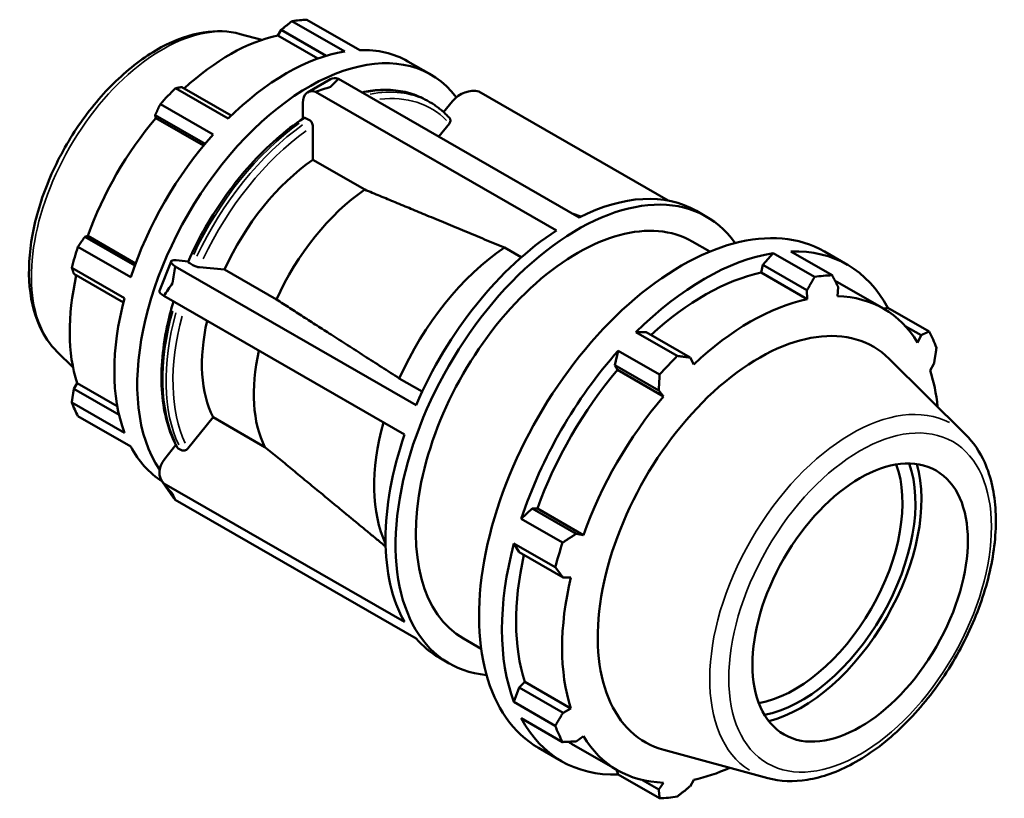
# Model space of a CAD drawing. Header units: inches. Extents: x -3.9 to 53.2, y -14.1 to 34.4.
# Tile 8 of 8: x 45.6 to 53.2, y 28.4 to 34.4. Entities that reach past the tile are written whole.
import ezdxf

# ---------------------------------------------------------------- set-up
doc = ezdxf.new("R2010")
doc.units = ezdxf.units.IN
doc.header["$MEASUREMENT"] = 0
doc.layers.add('Visible (ANSI)', color=7, linetype='Continuous', lineweight=50)
doc.layers.add('Visible Narrow (ANSI)', color=7, linetype='Continuous', lineweight=35)

msp = doc.modelspace()

# ---------------------------------------------------------------- linework, layer by layer
at = {"layer": 'Visible (ANSI)'}
for p, q in [((48.1105, 34.1639), (47.7006, 34.3999)), ((47.8173, 34.4112), (48.2272, 34.1752)), ((47.2978, 34.2998), (47.4664, 34.2541)), ((47.5915, 34.2886), (47.6165, 34.3323)), ((47.9028, 34.1094), (47.5915, 34.2886)), ((47.6165, 34.3323), (47.9668, 34.1306)), ((48.6012, 34.0872), (48.7793, 33.9846)), ((46.7956, 33.8787), (47.2055, 33.6427)), ((47.2297, 33.6664), (46.8449, 33.8879)), ((48.0006, 33.9494), (47.8224, 33.8468)), ((48.063, 33.9527), (49.933, 32.8758)), ((49.7548, 32.7732), (47.8848, 33.8501)), ((50.6231, 33.0063), (49.1532, 33.8527)), ((47.0888, 33.5196), (46.6789, 33.7556)), ((47.7853, 33.765), (47.7853, 33.6414)), ((48.7501, 33.7834), (48.7749, 33.7691)), ((48.9472, 33.7775), (48.8792, 33.6929)), ((46.6383, 33.67), (47.0259, 33.4468)), ((46.6438, 33.6471), (46.6383, 33.67)), ((47.0148, 33.4334), (46.6438, 33.6471)), ((47.8369, 33.6306), (47.8121, 33.6448)), ((47.8637, 33.323), (47.8637, 33.5841)), ((48.8419, 33.5041), (48.9238, 33.6059)), ((48.2666, 33.091), (47.8637, 33.323)), ((49.886, 32.9029), (49.9442, 32.8814)), ((50.8432, 32.9259), (50.9216, 32.8808)), ((46.0927, 32.725), (46.1153, 32.7316)), ((46.4863, 32.5179), (46.1153, 32.7316)), ((46.4804, 32.5018), (46.0927, 32.725)), ((50.8105, 32.688), (50.9466, 32.6096)), ((46.0389, 32.6472), (46.4488, 32.4112)), ((49.4824, 32.5653), (49.3519, 32.6404)), ((51.4381, 32.5977), (51.3595, 32.5063)), ((51.7594, 32.4127), (51.4381, 32.5977)), ((51.5754, 32.611), (51.8968, 32.426)), ((51.8375, 32.6101), (52.0157, 32.5075)), ((46.7616, 32.5339), (46.6725, 32.3042)), ((46.8959, 32.5334), (46.8017, 32.542)), ((46.907, 32.5194), (46.9318, 32.5051)), ((51.3595, 32.5063), (51.3453, 32.4461)), ((51.3595, 32.5063), (51.7013, 32.3095)), ((46.4005, 32.2484), (45.9906, 32.4845)), ((46.0071, 32.4368), (46.392, 32.2152)), ((46.7946, 32.4945), (48.6646, 31.4176)), ((46.9818, 32.4876), (47.1774, 32.4696)), ((47.1774, 32.4696), (47.5802, 32.2376)), ((51.3453, 32.4461), (51.7025, 32.2405)), ((51.938, 32.3725), (52.2951, 32.1669)), ((51.7013, 32.3095), (51.7025, 32.2405)), ((51.9381, 32.2633), (51.9446, 32.3331)), ((48.5755, 31.1879), (46.7055, 32.2648)), ((52.3288, 32.1738), (52.2948, 32.1671)), ((52.6502, 31.9888), (52.3288, 32.1738)), ((50.4512, 31.9833), (50.3726, 31.9841)), ((50.3726, 31.9841), (50.694, 31.7991)), ((50.793, 31.7864), (50.4512, 31.9833)), ((52.4638, 32.0312), (52.5869, 31.9604)), ((52.5869, 31.9604), (52.5603, 31.9022)), ((45.8767, 31.8322), (46.0009, 31.7093)), ((50.2353, 31.8393), (50.2079, 31.7267)), ((50.5566, 31.6542), (50.2353, 31.8393)), ((50.8225, 31.7337), (50.793, 31.7864)), ((52.9337, 31.1885), (52.3392, 31.7769)), ((52.6579, 31.686), (52.6876, 31.7371)), ((50.2079, 31.7267), (50.2297, 31.6908)), ((50.2079, 31.7267), (50.5497, 31.5299)), ((50.2297, 31.6908), (50.5869, 31.4852)), ((46.0071, 31.5447), (46.0324, 31.5882)), ((46.3444, 31.4085), (46.0324, 31.5882)), ((48.5349, 31.6246), (48.7121, 31.5226)), ((46.3579, 31.3427), (46.0071, 31.5447)), ((50.5497, 31.5299), (50.5869, 31.4852)), ((45.9906, 31.4381), (46.4005, 31.202)), ((46.4488, 31.095), (46.0389, 31.331)), ((46.8927, 31.0805), (47.0883, 31.3236)), ((47.0883, 31.3236), (47.4911, 31.0917)), ((46.7997, 31.1074), (46.7126, 30.9991)), ((46.8179, 31.0813), (46.8427, 31.067)), ((46.6927, 30.8244), (46.7818, 30.6973)), ((46.7055, 30.8093), (48.5755, 29.7324)), ((48.6646, 29.6053), (46.7946, 30.6822)), ((49.5656, 30.6142), (49.4819, 30.5344)), ((49.6075, 30.6131), (49.5656, 30.6142)), ((49.9074, 30.4174), (49.5656, 30.6142)), ((49.6075, 30.6131), (49.9646, 30.4074)), ((49.4819, 30.5344), (49.8032, 30.3493)), ((49.9646, 30.4074), (49.9074, 30.4174)), ((49.425, 30.3428), (49.4649, 30.2749)), ((49.7463, 30.1577), (49.425, 30.3428)), ((49.4649, 30.2749), (49.8067, 30.0781)), ((49.8067, 30.0781), (49.867, 30.0788)), ((49.034, 29.603), (49.1701, 29.5246)), ((48.8446, 29.4553), (48.9229, 29.4101)), ((49.4649, 29.2247), (49.425, 29.1109)), ((49.5099, 29.267), (49.4649, 29.2247)), ((49.8067, 29.0279), (49.4649, 29.2247)), ((49.5099, 29.267), (49.867, 29.0614)), ((49.425, 29.1109), (49.7463, 28.9259)), ((49.867, 29.0614), (49.8067, 29.0279)), ((49.8032, 28.7998), (49.4819, 28.9849)), ((49.9074, 28.8047), (49.9646, 28.8452)), ((49.8727, 28.7862), (50.2299, 28.5805)), ((49.6168, 28.7538), (49.795, 28.6512)), ((51.3966, 28.5192), (50.5893, 28.7381)), ((50.2228, 28.5846), (50.2353, 28.5477)), ((50.2353, 28.5477), (50.5566, 28.3626)), ((50.5497, 28.4319), (50.4237, 28.5045)), ((50.5869, 28.4841), (50.5497, 28.4319)), ((50.793, 28.4555), (50.8225, 28.5069))]:
    msp.add_line(p, q, dxfattribs=at)
for centre, major_axis, ratio, start_param, end_param in [((47.2481, 32.6854), (0.9432, 1.6378), 0.578093, 0.343502, 0.438029), ((47.8362, 32.3468), (-0.9432, -1.6378), 0.578093, 2.901701, 6.011874), ((47.2177, 32.7029), (0.8771, 1.5232), 0.578093, 0.478032, 1.071949), ((47.658, 32.4494), (0.9432, 1.6378), 0.578093, 0.438029, 1.1289), ((47.658, 32.4494), (0.9432, 1.6378), 0.578093, 0, 0.343502), ((48.0894, 33.7952), (-0.0888, 0.1543), 0.578093, 5.711264, 6.283185), ((47.2481, 32.6854), (-0.9432, -1.6378), 0.578093, 4.270492, 4.36502), ((47.9112, 33.6926), (-0.0888, 0.1543), 0.578093, 5.711264, 7.070517), ((49.073, 33.705), (0.1458, 0.1022), 0.787757, 0.564124, 1.923377), ((47.2177, 32.7029), (0.8771, 1.5232), 0.578093, 1.26343, 1.874295), ((47.658, 32.4494), (0.9432, 1.6378), 0.578093, 1.223427, 1.914298), ((47.9528, 32.2796), (-0.6711, -1.1655), 0.578093, 4.018882, 4.87843), ((48.3556, 32.0476), (-0.6711, -1.1655), 0.578093, 4.018882, 4.87843), ((49.9222, 31.1455), (0.9993, 1.7353), 0.578093, 6.025332, 9.682632), ((49.8439, 31.1906), (0.9993, 1.7353), 0.578093, 0, 0.720502), ((49.9222, 31.1455), (0.8883, 1.5425), 0.578093, 0, 3.141593), ((50.7272, 30.682), (1.1103, 1.9281), 0.578093, 0, 3.141593), ((49.8439, 31.1906), (-0.9993, -1.7353), 0.578093, 3.98802, 4.909292), ((47.2481, 32.6854), (-0.9432, -1.6378), 0.578093, 5.055891, 5.150418), ((49.441, 31.4226), (-0.7772, -1.3497), 0.578093, 4.006044, 4.891267), ((50.9054, 30.5793), (-1.1103, -1.9281), 0.578093, 3.579622, 4.270492), ((50.9054, 30.5793), (1.1103, 1.9281), 0.578093, 5.935816, 6.626687), ((46.9276, 32.4695), (-0.166, 0.0644), 0.209664, 5.650597, 7.00985), ((47.2177, 32.7029), (0.8771, 1.5232), 0.578093, 2.065615, 2.659693), ((50.9054, 30.5793), (-1.0326, -1.7932), 0.578093, 3.619624, 4.213542), ((51.2267, 30.3943), (1.1103, 1.9281), 0.578093, 0.343502, 0.438029), ((50.9054, 30.5793), (1.0326, 1.7932), 0.578093, 0, 0.01823), ((46.8385, 32.2398), (-0.166, 0.0644), 0.209664, 0, 0.726665), ((47.658, 32.4494), (0.9432, 1.6378), 0.578093, 2.008825, 2.699696), ((51.2625, 30.3737), (-1.0326, -1.7932), 0.578093, 3.619624, 4.23049), ((51.2625, 30.3737), (1.0326, 1.7932), 0.578093, 5.975819, 6.586684), ((47.9528, 32.2796), (-0.6711, -1.1655), 0.578093, 5.204369, 5.925627), ((51.3304, 30.3346), (0.885, 1.5369), 0.578093, 6.13202, 9.575944), ((51.2267, 30.3943), (1.1103, 1.9281), 0.578093, 5.841289, 5.935816), ((48.3556, 32.0476), (-0.6711, -1.1655), 0.578093, 5.204369, 5.925627), ((50.9054, 30.5793), (-1.1103, -1.9281), 0.578093, 4.36502, 5.055891), ((51.2267, 30.3943), (-1.1103, -1.9281), 0.578093, 4.270492, 4.36502), ((50.9054, 30.5793), (-1.0326, -1.7932), 0.578093, 4.405023, 5.015888), ((51.2625, 30.3737), (1.0326, 1.7932), 0.578093, 5.610264, 5.801286), ((47.2481, 32.6854), (-0.9432, -1.6378), 0.578093, 5.841289, 5.935816), ((51.2625, 30.3737), (-1.0326, -1.7932), 0.578093, 4.405023, 5.015888), ((49.441, 31.4226), (-0.7772, -1.3497), 0.578093, 5.132534, 5.89961), ((49.8439, 31.1906), (-0.9993, -1.7353), 0.578093, 5.035218, 5.956489), ((47.658, 32.4494), (-0.9432, -1.6378), 0.578093, 5.935816, 6.258992), ((46.8385, 30.9266), (-0.1458, -0.1022), 0.787757, 5.064969, 6.424222), ((51.6067, 30.1755), (-0.5904, -1.0252), 0.578093, 0.442169, 2.699424), ((51.6569, 30.1466), (0.6258, 1.0867), 0.578093, 3.596456, 5.828322), ((51.6569, 30.1466), (0.6589, 1.1443), 0.578093, 3.651618, 5.77316), ((46.9276, 30.7995), (-0.1458, -0.1022), 0.787757, 0, 0.141037), ((50.9054, 30.5793), (-1.1103, -1.9281), 0.578093, 5.150418, 5.841289), ((51.2267, 30.3943), (-1.1103, -1.9281), 0.578093, 5.055891, 5.150418), ((50.9054, 30.5793), (-1.0326, -1.7932), 0.578093, 5.207208, 5.801286), ((51.2625, 30.3737), (-1.0326, -1.7932), 0.578093, 5.190421, 5.801286), ((49.8439, 31.1906), (-0.9993, -1.7353), 0.578093, 6.082415, 6.283185), ((50.9054, 30.5793), (-1.1103, -1.9281), 0.578093, 5.935816, 6.626687), ((51.2267, 30.3943), (-1.1103, -1.9281), 0.578093, 5.841289, 5.935816), ((51.2625, 30.3737), (-1.0326, -1.7932), 0.578093, 5.975819, 6.586684), ((50.9054, 30.5793), (-1.0326, -1.7932), 0.578093, 6.25795, 6.283185), ((51.2625, 30.3737), (1.0326, 1.7932), 0.578093, 3.619624, 3.814513), ((51.2267, 30.3943), (-1.1103, -1.9281), 0.578093, 0.343502, 0.438029)]:
    msp.add_ellipse(centre, major_axis=major_axis, ratio=ratio, start_param=start_param, end_param=end_param, dxfattribs=at)
msp.add_ellipse((52.1139, 29.8834), major_axis=(0.5904, 1.0252), ratio=0.578093, dxfattribs=at)
for points, weights in [([(47.7006, 34.3999), (47.6576, 34.3655), (47.6165, 34.3323)], [1, 1.00191486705, 1.00301394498]), ([(46.8449, 33.8879), (46.8206, 33.8835), (46.7956, 33.8787)], [1.00301394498, 1.00191486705, 1]), ([(46.6789, 33.7556), (46.658, 33.7121), (46.6383, 33.67)], [1, 1.00191486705, 1.00301394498]), ([(49.3519, 32.6404), (48.7692, 32.8824), (48.2666, 33.091)], [1, 1.00271421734, 1]), ([(46.0927, 32.725), (46.0662, 32.687), (46.0389, 32.6472)], [1.00301394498, 1.00191486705, 1]), ([(45.9906, 32.4845), (45.9989, 32.4603), (46.0071, 32.4368)], [1, 1.00191486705, 1.00301394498]), ([(51.8968, 32.426), (51.9214, 32.3785), (51.9446, 32.3331)], [1, 1.00258239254, 1.0043509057]), ([(51.7013, 32.3095), (51.73, 32.3599), (51.7594, 32.4127)], [1.0043509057, 1.00258239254, 1]), ([(47.5802, 32.2376), (48.0223, 31.9537), (48.5349, 31.6246)], [1, 1.00271421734, 1]), ([(52.5869, 31.9604), (52.6181, 31.9742), (52.6502, 31.9888)], [1.0043509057, 1.00258239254, 1]), ([(52.7071, 31.8627), (52.6973, 31.7985), (52.6876, 31.7371)], [1, 1.00258239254, 1.0043509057]), ([(50.694, 31.7991), (50.7447, 31.7925), (50.793, 31.7864)], [1, 1.00258239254, 1.0043509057]), ([(50.5497, 31.5299), (50.5533, 31.5907), (50.5566, 31.6542)], [1.0043509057, 1.00258239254, 1]), ([(46.0071, 31.5447), (45.9989, 31.4926), (45.9906, 31.4381)], [1.00301394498, 1.00191486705, 1]), ([(47.4911, 31.0917), (47.9259, 30.7329), (48.4288, 30.3182)], [1, 1.00266915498, 1.0000886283]), ([(49.8032, 30.3493), (49.8566, 30.3839), (49.9074, 30.4174)], [1, 1.00258239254, 1.0043509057]), ([(49.8067, 30.0781), (49.7773, 30.117), (49.7463, 30.1577)], [1.0043509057, 1.00258239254, 1]), ([(49.7463, 28.9259), (49.7773, 28.9778), (49.8067, 29.0279)], [1, 1.00258239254, 1.0043509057]), ([(49.9074, 28.8047), (49.8566, 28.8022), (49.8032, 28.7998)], [1.0043509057, 1.00258239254, 1]), ([(50.793, 28.4555), (50.7447, 28.4164), (50.694, 28.3759)], [1.0043509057, 1.00258239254, 1]), ([(50.5566, 28.3626), (50.5533, 28.3979), (50.5497, 28.4319)], [1, 1.00258239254, 1.0043509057])]:
    msp.add_rational_spline(points, weights, degree=2, dxfattribs=at)
for points, knots in [([(47.2978, 34.2998), (47.2083, 34.3241), (47.112, 34.3274), (46.9056, 34.2951), (46.7948, 34.2552), (46.5717, 34.1347), (46.4593, 34.0519), (46.2478, 33.8538), (46.1487, 33.7385), (45.9731, 33.4877), (45.8965, 33.3523), (45.7728, 33.074), (45.7256, 32.9311), (45.6659, 32.6505), (45.6534, 32.5128), (45.6671, 32.2558), (45.6932, 32.1363), (45.7745, 31.956), (45.8203, 31.888), (45.8767, 31.8322)], [5.650886, 5.650886, 5.650886, 5.650886, 5.935161, 5.935161, 6.252248, 6.252248, 6.585644, 6.585644, 6.918504, 6.918504, 7.249459, 7.249459, 7.580503, 7.580503, 7.913545, 7.913545, 8.246584, 8.246584, 8.490148, 8.490148, 8.490148, 8.490148]), ([(48.7501, 33.7834), (48.708, 33.8076), (48.663, 33.8266), (48.5682, 33.8539), (48.5185, 33.8622), (48.4156, 33.8679), (48.3624, 33.8654), (48.2878, 33.8547), (48.2674, 33.8511), (48.2469, 33.8467)], [5.4997209, 5.4997209, 5.4997209, 5.4997209, 5.6414976, 5.6414976, 5.7832744, 5.7832744, 5.9250512, 5.9250512, 5.9778389, 5.9778389, 5.9778389, 5.9778389]), ([(48.9263, 33.6453), (48.9175, 33.6552), (48.9083, 33.6649), (48.8896, 33.6835), (48.8799, 33.6924), (48.8602, 33.7097), (48.85, 33.718), (48.8293, 33.7338), (48.8187, 33.7414), (48.7971, 33.7558), (48.7861, 33.7626), (48.7749, 33.7691)], [5.3101853, 5.3101853, 5.3101853, 5.3101853, 5.3480924, 5.3480924, 5.3859995, 5.3859995, 5.4239066, 5.4239066, 5.4618137, 5.4618137, 5.4997209, 5.4997209, 5.4997209, 5.4997209]), ([(47.7926, 33.6463), (47.7209, 33.5988), (47.6498, 33.5442), (47.5112, 33.4227), (47.4436, 33.3558), (47.314, 33.2118), (47.2519, 33.1346), (47.1353, 32.9725), (47.0807, 32.8875), (46.9806, 32.7124), (46.9351, 32.6223), (46.8949, 32.531)], [0.0746692, 0.0746692, 0.0746692, 0.0746692, 0.2542078, 0.2542078, 0.4337464, 0.4337464, 0.6132851, 0.6132851, 0.7928237, 0.7928237, 0.9723623, 0.9723623, 0.9723623, 0.9723623]), ([(47.8121, 33.6448), (47.8088, 33.6467), (47.8049, 33.6481), (47.7988, 33.6487), (47.7955, 33.648), (47.793, 33.6465), (47.7928, 33.6464), (47.7926, 33.6463)], [0, 0, 0, 0, 0.03558542, 0.03558542, 0.07122093, 0.07122093, 0.07439191, 0.07439191, 0.07439191, 0.07439191]), ([(47.8637, 33.5841), (47.8637, 33.5879), (47.8629, 33.5929), (47.8604, 33.6014), (47.8582, 33.6065), (47.8535, 33.6146), (47.8502, 33.6191), (47.8441, 33.6255), (47.8402, 33.6287), (47.8369, 33.6306)], [-0.1426701, -0.1426701, -0.1426701, -0.1426701, -0.1069185, -0.1069185, -0.0712209, -0.0712209, -0.0355854, -0.0355854, 0, 0, 0, 0]), ([(48.9238, 33.6059), (48.9266, 33.6094), (48.9292, 33.6141), (48.932, 33.6221), (48.9327, 33.627), (48.932, 33.6347), (48.9307, 33.639), (48.928, 33.6432), (48.9272, 33.6442), (48.9263, 33.6452)], [-0.1426701, -0.1426701, -0.1426701, -0.1426701, -0.1069185, -0.1069185, -0.0712209, -0.0712209, -0.0355854, -0.0355854, -0.0234283, -0.0234283, -0.0234283, -0.0234283]), ([(46.8949, 32.531), (46.8948, 32.5306), (46.8947, 32.5301), (46.8952, 32.5285), (46.8965, 32.5268), (46.9005, 32.5235), (46.9037, 32.5213), (46.907, 32.5194)], [-0.08597228, -0.08597228, -0.08597228, -0.08597228, -0.07122093, -0.07122093, -0.03558542, -0.03558542, 0, 0, 0, 0]), ([(46.9318, 32.5051), (46.9351, 32.5032), (46.9396, 32.5009), (46.9479, 32.4972), (46.9531, 32.4951), (46.9619, 32.4921), (46.9669, 32.4905), (46.9748, 32.4886), (46.9789, 32.4878), (46.9818, 32.4876)], [0, 0, 0, 0, 0.0355854, 0.0355854, 0.0712209, 0.0712209, 0.1069185, 0.1069185, 0.1426701, 0.1426701, 0.1426701, 0.1426701]), ([(46.7805, 32.2216), (46.7608, 32.156), (46.7441, 32.0905), (46.7114, 31.9351), (46.6986, 31.8457), (46.6857, 31.6727), (46.6857, 31.589), (46.6987, 31.4299), (46.7117, 31.3544), (46.7507, 31.214), (46.7766, 31.1491), (46.8087, 31.0905)], [1.1736443, 1.1736443, 1.1736443, 1.1736443, 1.3016249, 1.3016249, 1.4812429, 1.4812429, 1.6608609, 1.6608609, 1.8404788, 1.8404788, 2.0200968, 2.0200968, 2.0200968, 2.0200968]), ([(51.3966, 28.5192), (51.4932, 28.493), (51.5975, 28.4896), (51.8207, 28.5252), (51.9405, 28.5686), (52.1815, 28.6996), (52.3027, 28.7893), (52.531, 29.0037), (52.6381, 29.1284), (52.8278, 29.3998), (52.9106, 29.5463), (53.0444, 29.8473), (53.0954, 30.0018), (53.1601, 30.3049), (53.1736, 30.4535), (53.1593, 30.7306), (53.1315, 30.8593), (53.0444, 31.0542), (52.9949, 31.128), (52.9337, 31.1885)], [2.509294, 2.509294, 2.509294, 2.509294, 2.79594, 2.79594, 3.11366, 3.11366, 3.446111, 3.446111, 3.777947, 3.777947, 4.108027, 4.108027, 4.438192, 4.438192, 4.770207, 4.770207, 5.102333, 5.102333, 5.348555, 5.348555, 5.348555, 5.348555]), ([(46.8087, 31.0905), (46.8089, 31.0901), (46.8092, 31.0897), (46.8114, 31.0862), (46.8146, 31.0832), (46.8179, 31.0813)], [-0.03988009, -0.03988009, -0.03988009, -0.03988009, -0.03558542, -0.03558542, 0, 0, 0, 0]), ([(46.8427, 31.067), (46.846, 31.0651), (46.8505, 31.0637), (46.8588, 31.0629), (46.864, 31.0634), (46.8728, 31.0657), (46.8778, 31.068), (46.8857, 31.0732), (46.8898, 31.0769), (46.8927, 31.0805)], [0, 0, 0, 0, 0.0355854, 0.0355854, 0.0712209, 0.0712209, 0.1069185, 0.1069185, 0.1426701, 0.1426701, 0.1426701, 0.1426701])]:
    msp.add_open_spline(points, degree=3, knots=knots, dxfattribs=at)
for points in [[(47.8848, 33.8501), (47.9243, 33.8647), (47.9632, 33.8778), (48.0003, 33.8894)], [(48.0003, 33.8894), (48.0203, 33.9107), (48.0414, 33.9321), (48.063, 33.9527)], [(46.774, 32.3647), (46.7798, 32.4066), (46.7866, 32.4502), (46.7946, 32.4945)], [(46.7055, 32.2648), (46.728, 32.2991), (46.7511, 32.3326), (46.774, 32.3647)], [(46.774, 30.7275), (46.7511, 30.7529), (46.728, 30.7803), (46.7055, 30.8093)], [(46.7946, 30.6822), (46.7866, 30.6967), (46.7798, 30.712), (46.774, 30.7275)]]:
    msp.add_open_spline(points, degree=3, dxfattribs=at)
at = {"layer": 'Visible Narrow (ANSI)'}
for centre, major_axis, start_param, end_param in [((46.6959, 33.0034), (-0.7187, -1.248), 3.434721, 5.990057), ((47.9012, 32.3093), (0.8489, 1.4741), 0.02425, 0.460754), ((47.926, 32.295), (0.8489, 1.4741), 0.02425, 0.460754), ((47.9528, 32.2796), (0.83, 1.4412), 6.126673, 6.691639), ((47.9012, 32.3093), (0.8489, 1.4741), 0.902552, 1.711574), ((47.926, 32.295), (-0.8489, -1.4741), 4.044145, 4.853167), ((47.9528, 32.2796), (0.83, 1.4412), 0.904075, 1.710052), ((47.9012, 32.3093), (-0.8489, -1.4741), 5.137657, 5.902802), ((47.926, 32.295), (-0.8489, -1.4741), 5.137657, 5.902802), ((47.9528, 32.2796), (-0.83, -1.4412), 5.146299, 5.901654), ((52.0476, 29.9215), (0.7774, 1.3501), 0.021031, 3.120562)]:
    msp.add_ellipse(centre, major_axis=major_axis, ratio=0.578093, start_param=start_param, end_param=end_param, dxfattribs=at)
msp.add_ellipse((52.1139, 29.8834), major_axis=(-0.7197, -1.2498), ratio=0.578093, dxfattribs=at)

doc.saveas('drawing.dxf')
